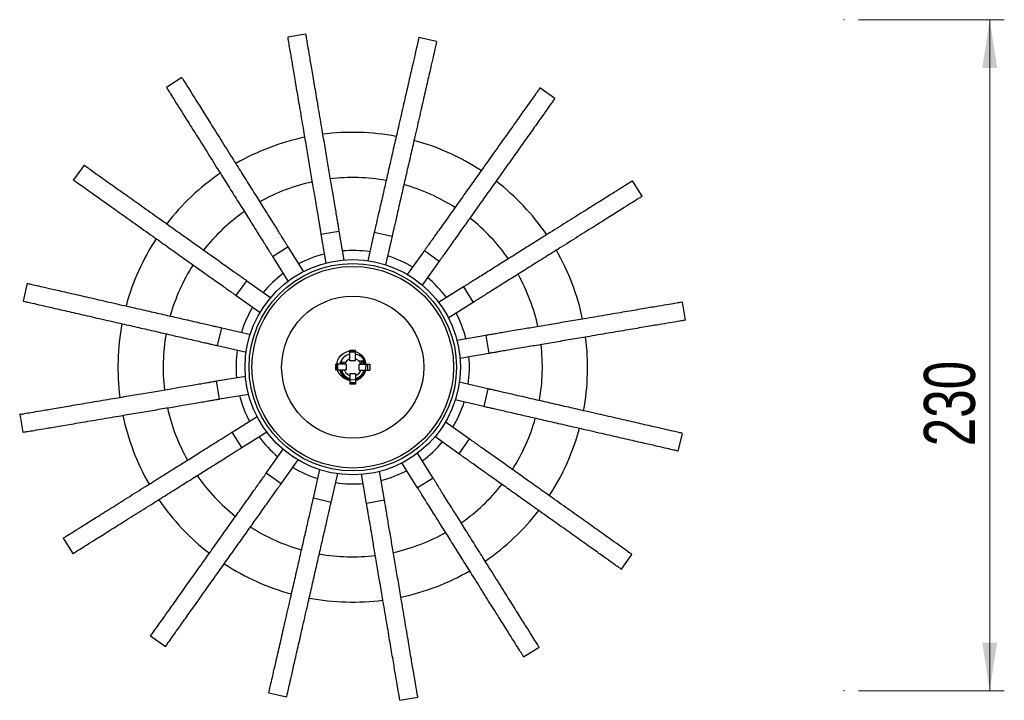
# Model space of a CAD drawing. Header units: millimetres. Extents: x 651 to 729, y 275 to 710.
# Tile 3 of 3: x 651 to 718, y 663 to 710. Entities that reach past the tile are written whole.
import ezdxf

# ---------------------------------------------------------------- set-up
doc = ezdxf.new("R2010")
doc.units = ezdxf.units.MM
doc.header["$PDSIZE"] = -1
doc.styles.add('SLDTEXTSTYLE0', font='TXT', dxfattribs={"width": 0.75})
doc.dimstyles.new('SLDDIMSTYLE0', dxfattribs={"dimtxt": 3.5, "dimasz": 3.302, "dimexe": 0, "dimexo": 0.0625, "dimgap": 0.875, "dimtad": 1, "dimdec": 0, "dimlfac": 5, "dimrnd": 1e-09, "dimzin": 12, "dimdsep": 46, "dimtxsty": 'SLDTEXTSTYLE0', "dimsah": 1, "dimcen": 0.09, "dimadec": 0, "dimazin": 3, "dimtfac": 1, "dimtofl": 0, "dimtmove": 0, "dimatfit": 3, "dimfxl": 0, "dimfrac": 2, "dimtolj": 1, "dimtzin": 12, "dimarcsym": 0})

# ---------------------------------------------------------------- blocks, each defined once
blk = doc.blocks.new('_D_2')
at = {"color": 7, "linetype": 'Continuous', "lineweight": 0}
for p, q in [((708.245, 710.075), (718.245, 710.075)), ((717.245, 710.075), (717.245, 664.075)), ((708.245, 664.075), (718.245, 664.075))]:
    blk.add_line(p, q, dxfattribs=at)
at = {"color": 7, "linetype": 'Continuous', "lineweight": 18}
for points in [[(717.245, 710.075), (716.737, 706.773), (717.753, 706.773)], [(717.245, 664.075), (717.753, 667.377), (716.737, 667.377)]]:
    blk.add_solid(points, dxfattribs=at)
at = {"color": 7, "linetype": 'Continuous', "lineweight": 18, "insert": (712.733, 680.834), "char_height": 3.5, "attachment_point": 1, "rotation": 90, "style": 'SLDTEXTSTYLE0'}
blk.add_mtext('230', dxfattribs=at)

msp = doc.modelspace()

# ---------------------------------------------------------------- linework, layer by layer
at = {"color": 7, "linetype": 'Continuous', "lineweight": 25}
for p, q in [((670.348, 709.074), (669.116, 708.866)), ((679.327, 708.572), (678.108, 708.851)), ((661.861, 706.102), (660.802, 705.438)), ((687.43, 704.672), (686.411, 705.396)), ((655.157, 700.108), (654.433, 699.089)), ((693.424, 697.969), (692.759, 699.028)), ((671.398, 695.379), (672.63, 695.587)), ((671.398, 695.379), (671.735, 693.386)), ((672.63, 695.587), (672.967, 693.594)), ((675.055, 695.517), (674.604, 693.547)), ((675.055, 695.517), (676.274, 695.238)), ((676.274, 695.238), (675.823, 693.268)), ((668.072, 693.851), (669.131, 694.515)), ((669.131, 694.515), (670.205, 692.803)), ((678.488, 694.246), (677.317, 692.598)), ((678.488, 694.246), (679.507, 693.522)), ((668.072, 693.851), (669.146, 692.138)), ((679.507, 693.522), (678.336, 691.874)), ((651.257, 692.005), (650.978, 690.787)), ((665.584, 691.166), (666.308, 692.185)), ((666.308, 692.185), (667.955, 691.014)), ((681.172, 691.758), (679.46, 690.684)), ((681.172, 691.758), (681.836, 690.699)), ((665.584, 691.166), (667.231, 689.995)), ((681.836, 690.699), (680.124, 689.625)), ((696.396, 689.481), (696.187, 690.714)), ((664.312, 687.734), (664.591, 688.952)), ((664.591, 688.952), (666.562, 688.501)), ((682.7, 688.432), (680.707, 688.095)), ((682.7, 688.432), (682.909, 687.199)), ((664.312, 687.734), (666.283, 687.283)), ((673.376, 687.419), (673.776, 687.419)), ((673.376, 687.294), (673.376, 687.419)), ((673.376, 686.695), (673.376, 687.294)), ((673.776, 687.294), (673.376, 687.294)), ((673.776, 687.294), (673.776, 687.419)), ((673.776, 686.695), (673.776, 687.294)), ((682.909, 687.199), (680.916, 686.862)), ((672.784, 686.589), (673.097, 686.616)), ((672.905, 686.6), (672.917, 686.454)), ((673.776, 686.695), (673.376, 686.695)), ((673.988, 686.69), (674.301, 686.716)), ((674.197, 686.506), (674.123, 686.5)), ((674.197, 686.506), (674.18, 686.706)), ((672.411, 686.054), (672.411, 686.454)), ((672.536, 686.454), (672.411, 686.454)), ((672.536, 686.054), (672.411, 686.054)), ((672.536, 686.454), (672.536, 686.054)), ((673.135, 686.454), (672.536, 686.454)), ((673.135, 686.054), (672.536, 686.054)), ((672.745, 686.033), (672.775, 686.054)), ((673.048, 685.969), (673.01, 686.054)), ((673.135, 686.454), (673.135, 686.054)), ((674.017, 686.054), (674.017, 686.454)), ((674.017, 686.454), (674.615, 686.454)), ((674.017, 686.054), (674.615, 686.054)), ((674.407, 686.473), (674.379, 686.454)), ((674.615, 686.054), (674.615, 686.454)), ((674.615, 686.454), (674.74, 686.454)), ((674.615, 686.054), (674.74, 686.054)), ((674.74, 686.454), (674.74, 686.054)), ((664.243, 685.309), (666.236, 685.646)), ((664.451, 684.076), (664.243, 685.309)), ((673.376, 685.813), (673.376, 685.214)), ((673.376, 685.813), (673.776, 685.813)), ((673.376, 685.214), (673.776, 685.214)), ((673.376, 685.214), (673.376, 685.089)), ((673.776, 685.813), (673.776, 685.214)), ((673.776, 685.214), (673.776, 685.089)), ((682.839, 684.774), (680.869, 685.225)), ((673.776, 685.089), (673.376, 685.089)), ((682.839, 684.774), (682.56, 683.556)), ((664.451, 684.076), (666.444, 684.413)), ((682.56, 683.556), (680.59, 684.007)), ((650.755, 683.027), (650.964, 681.794)), ((665.315, 681.809), (667.027, 682.883)), ((681.568, 681.342), (679.92, 682.513)), ((665.979, 680.75), (665.315, 681.809)), ((665.979, 680.75), (667.691, 681.824)), ((680.844, 680.323), (679.196, 681.494)), ((681.568, 681.342), (680.844, 680.323)), ((695.894, 680.503), (696.173, 681.721)), ((667.645, 678.986), (668.815, 680.634)), ((668.664, 678.262), (669.834, 679.91)), ((679.079, 678.657), (678.005, 680.37)), ((670.877, 677.27), (671.328, 679.24)), ((675.753, 677.129), (675.416, 679.123)), ((678.021, 677.993), (676.946, 679.705)), ((668.664, 678.262), (667.645, 678.986)), ((672.096, 676.991), (672.547, 678.961)), ((674.521, 676.921), (674.184, 678.914)), ((679.079, 678.657), (678.021, 677.993)), ((672.096, 676.991), (670.877, 677.27)), ((675.753, 677.129), (674.521, 676.921)), ((653.728, 674.539), (654.392, 673.481)), ((691.994, 672.4), (692.718, 673.419)), ((659.721, 667.836), (660.74, 667.112)), ((685.29, 666.406), (686.349, 667.07)), ((667.824, 663.936), (669.043, 663.657)), ((676.803, 663.434), (678.036, 663.642))]:
    msp.add_line(p, q, dxfattribs=at)
at = {"color": 7, "linetype": 'Continuous', "lineweight": 25, "flags": 128}
for points in [[(672.852, 686.595), (672.821, 686.519), (672.801, 686.454)], [(674.35, 686.454), (674.309, 686.573), (674.233, 686.71)], [(672.801, 686.054), (672.803, 686.048), (672.898, 685.829)]]:
    msp.add_lwpolyline(points, dxfattribs=at)
at = {"color": 7, "linetype": 'Continuous', "lineweight": 25}
for radius in [7.38, 7.11, 6.909, 4.875]:
    msp.add_circle((673.576, 686.254), radius, dxfattribs=at)
at = {"color": 7, "linetype": 'Continuous'}
msp.add_circle((673.48, 686.366), 1, dxfattribs=at)
at = {"color": 7, "linetype": 'Continuous', "lineweight": 25}
for radius, start, end in [(16.1, 79.33106, 97.3748), (16.1, 101.83033, 119.87509), (16.1, 56.83172, 74.87452), (16.1, 124.32951, 142.37539), (13, 102.3622, 119.34011), (13, 79.86361, 96.84773), (13, 57.36811, 74.34208), (16.1, 34.3323, 52.37426), (13, 124.86788, 141.84162), (13, 34.86268, 51.83979), (16.1, 146.82866, 164.87569), (8, 104.08469, 117.62309), (8, 81.58469, 95.12309), (16.1, 11.83281, 29.87402), (13, 147.36462, 164.34745), (8, 59.08469, 72.62309), (8, 126.58469, 140.12309), (13, 12.36246, 29.34795), (8, 36.58469, 50.12309), (8, 149.08469, 162.62309), (8, 14.08469, 27.62309), (16.1, 169.32863, 187.37601), (13, 169.86174, 186.84055), (16.1, 349.33324, 7.37381), (8, 171.58469, 185.12309), (13, 349.86828, 6.84256), (0.916, 102.61159, 167.38841), (0.86, 157.04565, 166.55227), (0.6, 109.47122, 160.52878), (0.916, 12.61159, 77.38841), (0.6, 19.47122, 70.52878), (0.86, 14.76827, 32.48114), (8, 351.58469, 5.12309), (0.916, 192.61159, 257.38841), (0.86, 194.91003, 256.55227), (0.8, 212.10389, 255.52249), (0.6, 208.40648, 250.52878), (0.8, 284.47751, 345.52249), (0.6, 289.47122, 340.52878), (0.86, 283.44773, 346.55227), (0.916, 282.61159, 347.38841), (8, 194.08469, 207.62309), (8, 329.08469, 342.62309), (13, 192.3676, 209.34289), (16.1, 191.82864, 209.87706), (13, 327.36318, 344.33956), (16.1, 326.83361, 344.87362), (8, 216.58469, 230.12309), (8, 306.58469, 320.12309), (8, 239.08469, 252.62309), (8, 284.08469, 297.62309), (13, 214.86841, 231.84357), (8, 261.58469, 275.12309), (13, 304.86117, 321.84811), (16.1, 214.33456, 232.37318), (16.1, 304.33392, 322.37346), (13, 237.35972, 254.3482), (13, 282.36838, 299.34306), (13, 259.86369, 276.83942), (16.1, 236.83448, 254.87319), (16.1, 281.83416, 299.87333), (16.1, 259.33435, 277.37324)]:
    msp.add_arc((673.576, 686.254), radius, start, end, dxfattribs=at)
for points, knots in [([(669.117, 708.856), (669.117, 708.859), (669.112, 708.885), (669.132, 708.771), (669.181, 708.479), (669.268, 707.966), (669.392, 707.234), (669.555, 706.269), (669.755, 705.084), (669.983, 703.739), (670.211, 702.395), (670.425, 701.125), (670.62, 699.972), (670.806, 698.874), (670.956, 697.989), (671.072, 697.304), (671.16, 696.784), (671.234, 696.344), (671.295, 695.989), (671.34, 695.721), (671.368, 695.553), (671.385, 695.455), (671.393, 695.405), (671.396, 695.388), (671.396, 695.389), (671.395, 695.397), (671.397, 695.385), (671.398, 695.379)], [0, 0, 0, 0, 0.005625, 0.047401, 0.089769, 0.132876, 0.176914, 0.225222, 0.274925, 0.326018, 0.378365, 0.420247, 0.462731, 0.505888, 0.550005, 0.580242, 0.611452, 0.643998, 0.678327, 0.71496, 0.754477, 0.78796, 0.823937, 0.862752, 0.904768, 0.950375, 1, 1, 1, 1]), ([(670.35, 709.064), (670.349, 709.067), (670.345, 709.094), (670.364, 708.979), (670.414, 708.687), (670.5, 708.174), (670.624, 707.442), (670.787, 706.478), (670.988, 705.293), (671.216, 703.948), (671.443, 702.604), (671.658, 701.333), (671.853, 700.181), (672.039, 699.083), (672.189, 698.197), (672.305, 697.512), (672.392, 696.993), (672.467, 696.552), (672.527, 696.197), (672.572, 695.929), (672.601, 695.761), (672.617, 695.663), (672.626, 695.614), (672.629, 695.596), (672.628, 695.598), (672.627, 695.605), (672.629, 695.593), (672.63, 695.587)], [0, 0, 0, 0, 0.005625, 0.047401, 0.089769, 0.132876, 0.176914, 0.225222, 0.274925, 0.326018, 0.378365, 0.420247, 0.462731, 0.505888, 0.550005, 0.580242, 0.611452, 0.643998, 0.678327, 0.71496, 0.754477, 0.78796, 0.823937, 0.862752, 0.904768, 0.950375, 1, 1, 1, 1]), ([(678.106, 708.841), (678.107, 708.845), (678.113, 708.871), (678.087, 708.757), (678.021, 708.469), (677.905, 707.961), (677.739, 707.238), (677.521, 706.285), (677.252, 705.113), (676.948, 703.783), (676.644, 702.454), (676.356, 701.198), (676.095, 700.059), (675.847, 698.973), (675.646, 698.098), (675.491, 697.421), (675.373, 696.907), (675.274, 696.472), (675.193, 696.12), (675.133, 695.856), (675.095, 695.689), (675.073, 695.593), (675.061, 695.544), (675.057, 695.527), (675.058, 695.528), (675.059, 695.535), (675.057, 695.524), (675.055, 695.517)], [0, 0, 0, 0, 0.005625, 0.047401, 0.089769, 0.132876, 0.176914, 0.225222, 0.274925, 0.326018, 0.378365, 0.420247, 0.462731, 0.505888, 0.550005, 0.580242, 0.611452, 0.643998, 0.678327, 0.71496, 0.754477, 0.78796, 0.823937, 0.862752, 0.904768, 0.950375, 1, 1, 1, 1]), ([(679.324, 708.562), (679.325, 708.566), (679.331, 708.592), (679.305, 708.478), (679.239, 708.19), (679.123, 707.682), (678.957, 706.959), (678.739, 706.006), (678.471, 704.834), (678.166, 703.504), (677.862, 702.175), (677.575, 700.919), (677.314, 699.78), (677.065, 698.694), (676.865, 697.819), (676.71, 697.142), (676.592, 696.628), (676.492, 696.193), (676.412, 695.842), (676.351, 695.577), (676.313, 695.41), (676.291, 695.314), (676.28, 695.265), (676.276, 695.248), (676.276, 695.249), (676.278, 695.256), (676.275, 695.245), (676.274, 695.238)], [0, 0, 0, 0, 0.005625, 0.047401, 0.089769, 0.132876, 0.176914, 0.225222, 0.274925, 0.326018, 0.378365, 0.420247, 0.462731, 0.505888, 0.550005, 0.580242, 0.611452, 0.643998, 0.678327, 0.71496, 0.754477, 0.78796, 0.823937, 0.862752, 0.904768, 0.950375, 1, 1, 1, 1]), ([(661.866, 706.094), (661.865, 706.096), (661.85, 706.119), (661.912, 706.02), (662.069, 705.77), (662.346, 705.329), (662.74, 704.7), (663.26, 703.872), (663.899, 702.853), (664.624, 701.698), (665.349, 700.543), (666.033, 699.452), (666.655, 698.461), (667.246, 697.518), (667.724, 696.757), (668.093, 696.169), (668.373, 695.722), (668.61, 695.344), (668.802, 695.039), (668.946, 694.809), (669.037, 694.664), (669.09, 694.58), (669.116, 694.538), (669.126, 694.523), (669.125, 694.524), (669.121, 694.53), (669.127, 694.52), (669.131, 694.515)], [0, 0, 0, 0, 0.005625, 0.047401, 0.089769, 0.132876, 0.176914, 0.225222, 0.274925, 0.326018, 0.378365, 0.420247, 0.462731, 0.505888, 0.550005, 0.580242, 0.611452, 0.643998, 0.678327, 0.71496, 0.754477, 0.78796, 0.823937, 0.862752, 0.904768, 0.950375, 1, 1, 1, 1]), ([(660.807, 705.429), (660.806, 705.432), (660.791, 705.455), (660.853, 705.356), (661.011, 705.105), (661.287, 704.665), (661.682, 704.036), (662.201, 703.207), (662.84, 702.189), (663.565, 701.033), (664.29, 699.879), (664.974, 698.787), (665.596, 697.797), (666.188, 696.854), (666.665, 696.093), (667.034, 695.504), (667.314, 695.058), (667.552, 694.68), (667.743, 694.375), (667.887, 694.145), (667.978, 694), (668.031, 693.916), (668.057, 693.874), (668.067, 693.859), (668.066, 693.86), (668.062, 693.866), (668.068, 693.856), (668.072, 693.851)], [0, 0, 0, 0, 0.005625, 0.047401, 0.089769, 0.132876, 0.176914, 0.225222, 0.274925, 0.326018, 0.378365, 0.420247, 0.462731, 0.505888, 0.550005, 0.580242, 0.611452, 0.643998, 0.678327, 0.71496, 0.754477, 0.78796, 0.823937, 0.862752, 0.904768, 0.950375, 1, 1, 1, 1]), ([(686.405, 705.388), (686.407, 705.391), (686.422, 705.413), (686.355, 705.318), (686.183, 705.077), (685.882, 704.652), (685.452, 704.047), (684.886, 703.25), (684.189, 702.27), (683.399, 701.158), (682.61, 700.047), (681.863, 698.997), (681.186, 698.044), (680.541, 697.136), (680.021, 696.404), (679.619, 695.837), (679.313, 695.408), (679.055, 695.044), (678.846, 694.75), (678.689, 694.529), (678.59, 694.39), (678.532, 694.309), (678.503, 694.268), (678.493, 694.254), (678.494, 694.255), (678.498, 694.261), (678.491, 694.251), (678.488, 694.246)], [0, 0, 0, 0, 0.005625, 0.047401, 0.089769, 0.132876, 0.176914, 0.225222, 0.274925, 0.326018, 0.378365, 0.420247, 0.462731, 0.505888, 0.550005, 0.580242, 0.611452, 0.643998, 0.678327, 0.71496, 0.754477, 0.78796, 0.823937, 0.862752, 0.904768, 0.950375, 1, 1, 1, 1]), ([(687.424, 704.664), (687.426, 704.667), (687.441, 704.689), (687.374, 704.594), (687.202, 704.353), (686.901, 703.928), (686.471, 703.323), (685.905, 702.526), (685.208, 701.546), (684.418, 700.434), (683.628, 699.323), (682.882, 698.273), (682.205, 697.32), (681.56, 696.412), (681.04, 695.68), (680.637, 695.113), (680.332, 694.684), (680.074, 694.32), (679.865, 694.026), (679.708, 693.805), (679.609, 693.666), (679.551, 693.585), (679.522, 693.544), (679.512, 693.53), (679.513, 693.531), (679.517, 693.537), (679.51, 693.527), (679.507, 693.522)], [0, 0, 0, 0, 0.005625, 0.047401, 0.089769, 0.132876, 0.176914, 0.225222, 0.274925, 0.326018, 0.378365, 0.420247, 0.462731, 0.505888, 0.550005, 0.580242, 0.611452, 0.643998, 0.678327, 0.71496, 0.754477, 0.78796, 0.823937, 0.862752, 0.904768, 0.950375, 1, 1, 1, 1]), ([(655.165, 700.102), (655.163, 700.104), (655.141, 700.12), (655.236, 700.052), (655.477, 699.881), (655.901, 699.579), (656.506, 699.15), (657.304, 698.583), (658.283, 697.887), (659.396, 697.097), (660.507, 696.307), (661.557, 695.561), (662.51, 694.884), (663.418, 694.239), (664.15, 693.718), (664.716, 693.316), (665.146, 693.011), (665.51, 692.752), (665.803, 692.543), (666.025, 692.386), (666.164, 692.287), (666.245, 692.23), (666.286, 692.201), (666.3, 692.191), (666.299, 692.191), (666.293, 692.196), (666.303, 692.189), (666.308, 692.185)], [0, 0, 0, 0, 0.005625, 0.047401, 0.089769, 0.132876, 0.176914, 0.225222, 0.274925, 0.326018, 0.378365, 0.420247, 0.462731, 0.505888, 0.550005, 0.580242, 0.611452, 0.643998, 0.678327, 0.71496, 0.754477, 0.78796, 0.823937, 0.862752, 0.904768, 0.950375, 1, 1, 1, 1]), ([(654.441, 699.083), (654.439, 699.085), (654.417, 699.101), (654.512, 699.033), (654.753, 698.862), (655.177, 698.561), (655.782, 698.131), (656.58, 697.564), (657.559, 696.868), (658.672, 696.078), (659.783, 695.288), (660.833, 694.542), (661.786, 693.865), (662.694, 693.22), (663.426, 692.699), (663.992, 692.297), (664.422, 691.992), (664.786, 691.733), (665.079, 691.524), (665.301, 691.367), (665.44, 691.268), (665.521, 691.211), (665.561, 691.182), (665.576, 691.172), (665.575, 691.172), (665.569, 691.177), (665.579, 691.17), (665.584, 691.166)], [0, 0, 0, 0, 0.005625, 0.047401, 0.089769, 0.132876, 0.176914, 0.225222, 0.274925, 0.326018, 0.378365, 0.420247, 0.462731, 0.505888, 0.550005, 0.580242, 0.611452, 0.643998, 0.678327, 0.71496, 0.754477, 0.78796, 0.823937, 0.862752, 0.904768, 0.950375, 1, 1, 1, 1]), ([(692.751, 699.022), (692.754, 699.024), (692.776, 699.038), (692.678, 698.976), (692.427, 698.819), (691.986, 698.542), (691.357, 698.148), (690.529, 697.628), (689.511, 696.989), (688.355, 696.264), (687.2, 695.54), (686.109, 694.855), (685.119, 694.234), (684.175, 693.642), (683.414, 693.165), (682.826, 692.795), (682.38, 692.515), (682.001, 692.278), (681.696, 692.087), (681.466, 691.942), (681.322, 691.852), (681.238, 691.799), (681.195, 691.772), (681.18, 691.763), (681.181, 691.764), (681.188, 691.768), (681.177, 691.761), (681.172, 691.758)], [0, 0, 0, 0, 0.005625, 0.047401, 0.089769, 0.132876, 0.176914, 0.225222, 0.274925, 0.326018, 0.378365, 0.420247, 0.462731, 0.505888, 0.550005, 0.580242, 0.611452, 0.643998, 0.678327, 0.71496, 0.754477, 0.78796, 0.823937, 0.862752, 0.904768, 0.950375, 1, 1, 1, 1]), ([(693.415, 697.963), (693.418, 697.965), (693.441, 697.979), (693.342, 697.917), (693.091, 697.76), (692.65, 697.484), (692.022, 697.089), (691.193, 696.569), (690.175, 695.931), (689.019, 695.205), (687.864, 694.481), (686.773, 693.796), (685.783, 693.175), (684.84, 692.583), (684.079, 692.106), (683.49, 691.737), (683.044, 691.457), (682.666, 691.219), (682.361, 691.028), (682.13, 690.883), (681.986, 690.793), (681.902, 690.74), (681.859, 690.713), (681.844, 690.704), (681.846, 690.705), (681.852, 690.709), (681.842, 690.702), (681.836, 690.699)], [0, 0, 0, 0, 0.005625, 0.047401, 0.089769, 0.132876, 0.176914, 0.225222, 0.274925, 0.326018, 0.378365, 0.420247, 0.462731, 0.505888, 0.550005, 0.580242, 0.611452, 0.643998, 0.678327, 0.71496, 0.754477, 0.78796, 0.823937, 0.862752, 0.904768, 0.950375, 1, 1, 1, 1]), ([(651.267, 692.003), (651.264, 692.004), (651.238, 692.01), (651.351, 691.984), (651.64, 691.918), (652.147, 691.801), (652.871, 691.636), (653.824, 691.417), (654.996, 691.149), (656.326, 690.845), (657.655, 690.54), (658.91, 690.253), (660.05, 689.992), (661.135, 689.744), (662.011, 689.543), (662.688, 689.388), (663.202, 689.27), (663.637, 689.171), (663.988, 689.09), (664.253, 689.03), (664.419, 688.992), (664.516, 688.97), (664.565, 688.958), (664.582, 688.954), (664.581, 688.955), (664.573, 688.956), (664.585, 688.954), (664.591, 688.952)], [0, 0, 0, 0, 0.005625, 0.047401, 0.089769, 0.132876, 0.176914, 0.225222, 0.274925, 0.326018, 0.378365, 0.420247, 0.462731, 0.505888, 0.550005, 0.580242, 0.611452, 0.643998, 0.678327, 0.71496, 0.754477, 0.78796, 0.823937, 0.862752, 0.904768, 0.950375, 1, 1, 1, 1]), ([(650.988, 690.784), (650.985, 690.785), (650.959, 690.791), (651.072, 690.765), (651.361, 690.699), (651.868, 690.583), (652.592, 690.417), (653.545, 690.199), (654.717, 689.931), (656.047, 689.626), (657.376, 689.322), (658.631, 689.034), (659.771, 688.774), (660.856, 688.525), (661.732, 688.325), (662.409, 688.17), (662.923, 688.052), (663.358, 687.952), (663.709, 687.872), (663.974, 687.811), (664.14, 687.773), (664.237, 687.751), (664.286, 687.74), (664.303, 687.736), (664.302, 687.736), (664.294, 687.738), (664.306, 687.735), (664.312, 687.734)], [0, 0, 0, 0, 0.005625, 0.047401, 0.089769, 0.132876, 0.176914, 0.225222, 0.274925, 0.326018, 0.378365, 0.420247, 0.462731, 0.505888, 0.550005, 0.580242, 0.611452, 0.643998, 0.678327, 0.71496, 0.754477, 0.78796, 0.823937, 0.862752, 0.904768, 0.950375, 1, 1, 1, 1]), ([(696.177, 690.712), (696.181, 690.713), (696.207, 690.717), (696.092, 690.698), (695.8, 690.649), (695.287, 690.562), (694.555, 690.438), (693.591, 690.275), (692.406, 690.074), (691.061, 689.847), (689.717, 689.619), (688.446, 689.404), (687.294, 689.209), (686.196, 689.023), (685.31, 688.873), (684.625, 688.758), (684.106, 688.67), (683.665, 688.595), (683.31, 688.535), (683.042, 688.49), (682.874, 688.461), (682.776, 688.445), (682.727, 688.436), (682.709, 688.433), (682.711, 688.434), (682.718, 688.435), (682.706, 688.433), (682.7, 688.432)], [0, 0, 0, 0, 0.005625, 0.047401, 0.089769, 0.132876, 0.176914, 0.225222, 0.274925, 0.326018, 0.378365, 0.420247, 0.462731, 0.505888, 0.550005, 0.580242, 0.611452, 0.643998, 0.678327, 0.71496, 0.754477, 0.78796, 0.823937, 0.862752, 0.904768, 0.950375, 1, 1, 1, 1]), ([(696.386, 689.48), (696.389, 689.48), (696.416, 689.485), (696.301, 689.465), (696.009, 689.416), (695.496, 689.329), (694.764, 689.205), (693.8, 689.042), (692.615, 688.842), (691.269, 688.614), (689.925, 688.387), (688.655, 688.172), (687.502, 687.977), (686.404, 687.791), (685.519, 687.641), (684.834, 687.525), (684.314, 687.437), (683.874, 687.363), (683.519, 687.303), (683.251, 687.257), (683.083, 687.229), (682.985, 687.212), (682.935, 687.204), (682.918, 687.201), (682.919, 687.201), (682.927, 687.202), (682.915, 687.2), (682.909, 687.199)], [0, 0, 0, 0, 0.005625, 0.047401, 0.089769, 0.132876, 0.176914, 0.225222, 0.274925, 0.326018, 0.378365, 0.420247, 0.462731, 0.505888, 0.550005, 0.580242, 0.611452, 0.643998, 0.678327, 0.71496, 0.754477, 0.78796, 0.823937, 0.862752, 0.904768, 0.950375, 1, 1, 1, 1]), ([(650.765, 683.028), (650.762, 683.028), (650.736, 683.023), (650.85, 683.043), (651.142, 683.092), (651.655, 683.179), (652.387, 683.303), (653.352, 683.466), (654.537, 683.666), (655.882, 683.894), (657.226, 684.121), (658.496, 684.336), (659.649, 684.531), (660.747, 684.717), (661.633, 684.867), (662.318, 684.983), (662.837, 685.071), (663.277, 685.145), (663.633, 685.205), (663.9, 685.251), (664.069, 685.279), (664.166, 685.296), (664.216, 685.304), (664.233, 685.307), (664.232, 685.307), (664.225, 685.306), (664.236, 685.308), (664.243, 685.309)], [0, 0, 0, 0, 0.005625, 0.047401, 0.089769, 0.132876, 0.176914, 0.225222, 0.274925, 0.326018, 0.378365, 0.420247, 0.462731, 0.505888, 0.550005, 0.580242, 0.611452, 0.643998, 0.678327, 0.71496, 0.754477, 0.78796, 0.823937, 0.862752, 0.904768, 0.950375, 1, 1, 1, 1]), ([(696.163, 681.724), (696.166, 681.723), (696.192, 681.717), (696.079, 681.743), (695.79, 681.809), (695.283, 681.925), (694.559, 682.091), (693.606, 682.309), (692.434, 682.577), (691.104, 682.882), (689.776, 683.186), (688.52, 683.474), (687.38, 683.734), (686.295, 683.983), (685.419, 684.183), (684.742, 684.339), (684.228, 684.456), (683.793, 684.556), (683.442, 684.636), (683.177, 684.697), (683.011, 684.735), (682.914, 684.757), (682.865, 684.768), (682.848, 684.772), (682.85, 684.772), (682.857, 684.77), (682.845, 684.773), (682.839, 684.774)], [0, 0, 0, 0, 0.005625, 0.047401, 0.089769, 0.132876, 0.176914, 0.225222, 0.274925, 0.326018, 0.378365, 0.420247, 0.462731, 0.505888, 0.550005, 0.580242, 0.611452, 0.643998, 0.678327, 0.71496, 0.754477, 0.78796, 0.823937, 0.862752, 0.904768, 0.950375, 1, 1, 1, 1]), ([(650.974, 681.796), (650.971, 681.795), (650.944, 681.791), (651.059, 681.81), (651.351, 681.86), (651.864, 681.946), (652.596, 682.07), (653.56, 682.233), (654.745, 682.434), (656.091, 682.662), (657.435, 682.889), (658.705, 683.104), (659.857, 683.299), (660.956, 683.485), (661.841, 683.635), (662.526, 683.75), (663.046, 683.838), (663.486, 683.913), (663.841, 683.973), (664.109, 684.018), (664.277, 684.047), (664.375, 684.063), (664.424, 684.072), (664.442, 684.075), (664.44, 684.074), (664.433, 684.073), (664.445, 684.075), (664.451, 684.076)], [0, 0, 0, 0, 0.005625, 0.047401, 0.089769, 0.132876, 0.176914, 0.225222, 0.274925, 0.326018, 0.378365, 0.420247, 0.462731, 0.505888, 0.550005, 0.580242, 0.611452, 0.643998, 0.678327, 0.71496, 0.754477, 0.78796, 0.823937, 0.862752, 0.904768, 0.950375, 1, 1, 1, 1]), ([(695.884, 680.505), (695.887, 680.504), (695.913, 680.498), (695.8, 680.524), (695.511, 680.59), (695.004, 680.707), (694.281, 680.872), (693.327, 681.091), (692.155, 681.359), (690.825, 681.663), (689.497, 681.968), (688.241, 682.255), (687.101, 682.516), (686.016, 682.765), (685.14, 682.965), (684.463, 683.12), (683.949, 683.238), (683.514, 683.337), (683.163, 683.418), (682.898, 683.478), (682.732, 683.516), (682.635, 683.539), (682.586, 683.55), (682.569, 683.554), (682.571, 683.553), (682.578, 683.552), (682.566, 683.554), (682.56, 683.556)], [0, 0, 0, 0, 0.005625, 0.047401, 0.089769, 0.132876, 0.176914, 0.225222, 0.274925, 0.326018, 0.378365, 0.420247, 0.462731, 0.505888, 0.550005, 0.580242, 0.611452, 0.643998, 0.678327, 0.71496, 0.754477, 0.78796, 0.823937, 0.862752, 0.904768, 0.950375, 1, 1, 1, 1]), ([(653.736, 674.545), (653.733, 674.543), (653.711, 674.529), (653.809, 674.591), (654.06, 674.748), (654.501, 675.024), (655.13, 675.419), (655.958, 675.939), (656.976, 676.577), (658.132, 677.303), (659.287, 678.027), (660.378, 678.712), (661.368, 679.333), (662.312, 679.925), (663.072, 680.402), (663.661, 680.771), (664.107, 681.052), (664.486, 681.289), (664.791, 681.48), (665.021, 681.625), (665.165, 681.715), (665.249, 681.768), (665.292, 681.795), (665.307, 681.804), (665.305, 681.803), (665.299, 681.799), (665.309, 681.806), (665.315, 681.809)], [0, 0, 0, 0, 0.005625, 0.047401, 0.089769, 0.132876, 0.176914, 0.225222, 0.274925, 0.326018, 0.378365, 0.420247, 0.462731, 0.505888, 0.550005, 0.580242, 0.611452, 0.643998, 0.678327, 0.71496, 0.754477, 0.78796, 0.823937, 0.862752, 0.904768, 0.950375, 1, 1, 1, 1]), ([(692.71, 673.425), (692.713, 673.423), (692.734, 673.407), (692.639, 673.475), (692.398, 673.646), (691.974, 673.948), (691.369, 674.377), (690.572, 674.944), (689.592, 675.64), (688.48, 676.431), (687.368, 677.22), (686.318, 677.966), (685.365, 678.643), (684.458, 679.288), (683.725, 679.809), (683.159, 680.211), (682.729, 680.516), (682.365, 680.775), (682.072, 680.984), (681.85, 681.141), (681.711, 681.24), (681.631, 681.297), (681.59, 681.326), (681.575, 681.337), (681.576, 681.336), (681.582, 681.331), (681.573, 681.338), (681.568, 681.342)], [0, 0, 0, 0, 0.005625, 0.047401, 0.089769, 0.132876, 0.176914, 0.225222, 0.274925, 0.326018, 0.378365, 0.420247, 0.462731, 0.505888, 0.550005, 0.580242, 0.611452, 0.643998, 0.678327, 0.71496, 0.754477, 0.78796, 0.823937, 0.862752, 0.904768, 0.950375, 1, 1, 1, 1]), ([(654.4, 673.486), (654.398, 673.484), (654.375, 673.47), (654.474, 673.532), (654.724, 673.689), (655.165, 673.966), (655.794, 674.36), (656.622, 674.88), (657.64, 675.519), (658.796, 676.244), (659.951, 676.968), (661.042, 677.653), (662.033, 678.274), (662.976, 678.866), (663.737, 679.343), (664.325, 679.713), (664.772, 679.993), (665.15, 680.23), (665.455, 680.421), (665.685, 680.566), (665.83, 680.656), (665.914, 680.709), (665.956, 680.736), (665.971, 680.745), (665.97, 680.744), (665.964, 680.741), (665.974, 680.747), (665.979, 680.75)], [0, 0, 0, 0, 0.005625, 0.047401, 0.089769, 0.132876, 0.176914, 0.225222, 0.274925, 0.326018, 0.378365, 0.420247, 0.462731, 0.505888, 0.550005, 0.580242, 0.611452, 0.643998, 0.678327, 0.71496, 0.754477, 0.78796, 0.823937, 0.862752, 0.904768, 0.950375, 1, 1, 1, 1]), ([(691.986, 672.406), (691.988, 672.404), (692.01, 672.388), (691.915, 672.456), (691.674, 672.627), (691.25, 672.929), (690.645, 673.359), (689.848, 673.925), (688.868, 674.621), (687.756, 675.412), (686.644, 676.201), (685.594, 676.947), (684.641, 677.624), (683.733, 678.27), (683.001, 678.79), (682.435, 679.192), (682.005, 679.497), (681.641, 679.756), (681.348, 679.965), (681.126, 680.122), (680.987, 680.221), (680.907, 680.278), (680.866, 680.307), (680.851, 680.318), (680.852, 680.317), (680.858, 680.312), (680.849, 680.319), (680.844, 680.323)], [0, 0, 0, 0, 0.005625, 0.047401, 0.089769, 0.132876, 0.176914, 0.225222, 0.274925, 0.326018, 0.378365, 0.420247, 0.462731, 0.505888, 0.550005, 0.580242, 0.611452, 0.643998, 0.678327, 0.71496, 0.754477, 0.78796, 0.823937, 0.862752, 0.904768, 0.950375, 1, 1, 1, 1]), ([(659.727, 667.844), (659.725, 667.841), (659.71, 667.819), (659.777, 667.914), (659.949, 668.155), (660.25, 668.58), (660.68, 669.185), (661.247, 669.982), (661.943, 670.962), (662.733, 672.074), (663.523, 673.185), (664.269, 674.235), (664.946, 675.188), (665.591, 676.096), (666.111, 676.828), (666.514, 677.395), (666.819, 677.824), (667.078, 678.188), (667.286, 678.482), (667.444, 678.703), (667.542, 678.842), (667.6, 678.923), (667.629, 678.964), (667.639, 678.978), (667.638, 678.977), (667.634, 678.971), (667.641, 678.981), (667.645, 678.986)], [0, 0, 0, 0, 0.005625, 0.047401, 0.089769, 0.132876, 0.176914, 0.225222, 0.274925, 0.326018, 0.378365, 0.420247, 0.462731, 0.505888, 0.550005, 0.580242, 0.611452, 0.643998, 0.678327, 0.71496, 0.754477, 0.78796, 0.823937, 0.862752, 0.904768, 0.950375, 1, 1, 1, 1]), ([(686.344, 667.079), (686.346, 667.076), (686.36, 667.053), (686.298, 667.152), (686.141, 667.403), (685.864, 667.844), (685.47, 668.472), (684.95, 669.301), (684.311, 670.319), (683.586, 671.475), (682.861, 672.629), (682.177, 673.721), (681.555, 674.711), (680.964, 675.654), (680.486, 676.415), (680.117, 677.004), (679.837, 677.45), (679.6, 677.828), (679.408, 678.133), (679.264, 678.364), (679.173, 678.508), (679.121, 678.592), (679.094, 678.634), (679.084, 678.65), (679.085, 678.648), (679.089, 678.642), (679.083, 678.652), (679.079, 678.657)], [0, 0, 0, 0, 0.0056245, 0.0474005, 0.0897685, 0.1328764, 0.1769144, 0.2252218, 0.274925, 0.3260184, 0.3783647, 0.4202469, 0.4627314, 0.5058875, 0.550005, 0.5802422, 0.6114517, 0.6439979, 0.6783274, 0.7149603, 0.7544774, 0.7879602, 0.8239374, 0.862752, 0.9047676, 0.9503749, 1, 1, 1, 1]), ([(660.746, 667.12), (660.744, 667.117), (660.729, 667.095), (660.796, 667.19), (660.968, 667.431), (661.269, 667.856), (661.699, 668.461), (662.266, 669.258), (662.962, 670.238), (663.752, 671.35), (664.542, 672.461), (665.288, 673.511), (665.965, 674.464), (666.61, 675.372), (667.13, 676.104), (667.533, 676.671), (667.838, 677.1), (668.097, 677.464), (668.305, 677.758), (668.463, 677.979), (668.561, 678.118), (668.619, 678.199), (668.648, 678.24), (668.658, 678.254), (668.657, 678.253), (668.653, 678.247), (668.66, 678.257), (668.664, 678.262)], [0, 0, 0, 0, 0.005625, 0.047401, 0.089769, 0.132876, 0.176914, 0.225222, 0.274925, 0.326018, 0.378365, 0.420247, 0.462731, 0.505888, 0.550005, 0.580242, 0.611452, 0.643998, 0.678327, 0.71496, 0.754477, 0.78796, 0.823937, 0.862752, 0.904768, 0.950375, 1, 1, 1, 1]), ([(685.285, 666.415), (685.287, 666.412), (685.301, 666.389), (685.239, 666.488), (685.082, 666.738), (684.805, 667.179), (684.411, 667.808), (683.891, 668.637), (683.252, 669.655), (682.527, 670.81), (681.803, 671.965), (681.118, 673.056), (680.497, 674.047), (679.905, 674.99), (679.427, 675.751), (679.058, 676.339), (678.778, 676.786), (678.541, 677.164), (678.349, 677.469), (678.205, 677.699), (678.114, 677.844), (678.062, 677.928), (678.035, 677.97), (678.026, 677.985), (678.026, 677.984), (678.03, 677.978), (678.024, 677.988), (678.021, 677.993)], [0, 0, 0, 0, 0.0056245, 0.0474005, 0.0897685, 0.1328764, 0.1769144, 0.2252218, 0.274925, 0.3260184, 0.3783647, 0.4202469, 0.4627314, 0.5058875, 0.550005, 0.5802422, 0.6114517, 0.6439979, 0.6783274, 0.7149603, 0.7544774, 0.7879602, 0.8239374, 0.862752, 0.9047676, 0.9503749, 1, 1, 1, 1]), ([(667.827, 663.946), (667.826, 663.942), (667.82, 663.916), (667.846, 664.03), (667.912, 664.318), (668.028, 664.826), (668.194, 665.549), (668.412, 666.503), (668.68, 667.674), (668.985, 669.004), (669.289, 670.333), (669.577, 671.589), (669.838, 672.728), (670.086, 673.814), (670.287, 674.689), (670.442, 675.367), (670.559, 675.88), (670.659, 676.315), (670.739, 676.667), (670.8, 676.931), (670.838, 677.098), (670.86, 677.194), (670.871, 677.243), (670.875, 677.26), (670.875, 677.259), (670.873, 677.252), (670.876, 677.264), (670.877, 677.27)], [0, 0, 0, 0, 0.005625, 0.047401, 0.089769, 0.132876, 0.176914, 0.225222, 0.274925, 0.326018, 0.378365, 0.420247, 0.462731, 0.505888, 0.550005, 0.580242, 0.611452, 0.643998, 0.678327, 0.71496, 0.754477, 0.78796, 0.823937, 0.862752, 0.904768, 0.950375, 1, 1, 1, 1]), ([(678.034, 663.652), (678.034, 663.649), (678.039, 663.623), (678.019, 663.737), (677.97, 664.029), (677.883, 664.542), (677.759, 665.274), (677.596, 666.239), (677.396, 667.424), (677.168, 668.769), (676.941, 670.113), (676.726, 671.383), (676.531, 672.536), (676.345, 673.634), (676.195, 674.52), (676.079, 675.205), (675.991, 675.724), (675.917, 676.164), (675.857, 676.519), (675.811, 676.787), (675.783, 676.956), (675.766, 677.053), (675.758, 677.103), (675.755, 677.12), (675.755, 677.119), (675.756, 677.112), (675.754, 677.123), (675.753, 677.129)], [0, 0, 0, 0, 0.005625, 0.047401, 0.089769, 0.132876, 0.176914, 0.225222, 0.274925, 0.326018, 0.378365, 0.420247, 0.462731, 0.505888, 0.550005, 0.580242, 0.611452, 0.643998, 0.678327, 0.71496, 0.754477, 0.78796, 0.823937, 0.862752, 0.904768, 0.950375, 1, 1, 1, 1]), ([(669.045, 663.667), (669.044, 663.664), (669.038, 663.637), (669.064, 663.751), (669.131, 664.039), (669.247, 664.547), (669.412, 665.27), (669.631, 666.224), (669.899, 667.395), (670.203, 668.725), (670.508, 670.054), (670.795, 671.31), (671.056, 672.449), (671.305, 673.535), (671.505, 674.41), (671.66, 675.088), (671.778, 675.601), (671.877, 676.036), (671.958, 676.388), (672.018, 676.652), (672.056, 676.819), (672.079, 676.915), (672.09, 676.964), (672.094, 676.981), (672.093, 676.98), (672.092, 676.973), (672.094, 676.985), (672.096, 676.991)], [0, 0, 0, 0, 0.005625, 0.047401, 0.089769, 0.132876, 0.176914, 0.225222, 0.274925, 0.326018, 0.378365, 0.420247, 0.462731, 0.505888, 0.550005, 0.580242, 0.611452, 0.643998, 0.678327, 0.71496, 0.754477, 0.78796, 0.823937, 0.862752, 0.904768, 0.950375, 1, 1, 1, 1]), ([(676.801, 663.444), (676.802, 663.441), (676.806, 663.414), (676.787, 663.529), (676.738, 663.821), (676.651, 664.334), (676.527, 665.066), (676.364, 666.03), (676.163, 667.215), (675.936, 668.56), (675.708, 669.905), (675.493, 671.175), (675.298, 672.327), (675.112, 673.425), (674.963, 674.311), (674.847, 674.996), (674.759, 675.516), (674.684, 675.956), (674.624, 676.311), (674.579, 676.579), (674.55, 676.747), (674.534, 676.845), (674.525, 676.894), (674.522, 676.912), (674.523, 676.91), (674.524, 676.903), (674.522, 676.915), (674.521, 676.921)], [0, 0, 0, 0, 0.005625, 0.047401, 0.089769, 0.132876, 0.176914, 0.225222, 0.274925, 0.326018, 0.378365, 0.420247, 0.462731, 0.505888, 0.550005, 0.580242, 0.611452, 0.643998, 0.678327, 0.71496, 0.754477, 0.78796, 0.823937, 0.862752, 0.904768, 0.950375, 1, 1, 1, 1])]:
    msp.add_open_spline(points, degree=3, knots=knots, dxfattribs=at)
at = {"color": 7, "linetype": 'Continuous', "lineweight": 0}
for p in [(707.245, 710.075), (707.245, 664.075)]:
    msp.add_point(p, dxfattribs=at)

# ---------------------------------------------------------------- dimensions: what is measured, and where the dimension line sits
at = {"color": 7, "linetype": 'Continuous', "lineweight": 18}
dim = msp.add_linear_dim(base=(717.245, 664.075), p1=(707.245, 710.075), p2=(707.245, 664.075), angle=90, dimstyle='SLDDIMSTYLE0', dxfattribs=at)
dim.commit()
dim.dimension.update_dxf_attribs({"geometry": '_D_2', "text_midpoint": (717.245, 684.713), "dimtype": 160})

doc.saveas('drawing.dxf')
